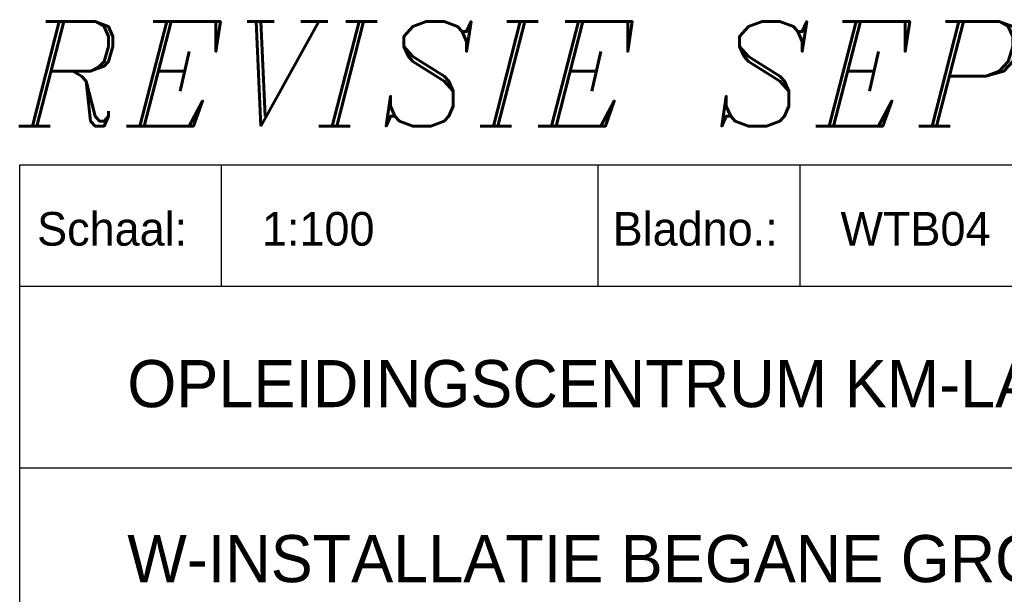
# Model space of a CAD drawing. Extents: x -866131 to -691536, y 173952 to 258052.
# Tile 123 of 160: x -710036 to -702719, y 178062 to 182330. Entities that reach past the tile are written whole.
import ezdxf

# ---------------------------------------------------------------- set-up
doc = ezdxf.new("R2010")
doc.units = 0
doc.header["$LTSCALE"] = 100
doc.layers.get('0').update_dxf_attribs({"linetype": 'CONTINUOUS'})
doc.layers.add('BL$4----', color=7, linetype='CONTINUOUS')
doc.layers.add('WL561---', color=4, linetype='CONTINUOUS')
doc.styles.add('BURO-025', font='BUROFONT.shx', dxfattribs={"height": 250})
doc.styles.add('BURO-035', font='BUROFONT.shx', dxfattribs={"height": 350})
doc.styles.add('BURO-050', font='BUROFONT.shx', dxfattribs={"height": 500})
doc.styles.add('ITALICC', font='italicc', dxfattribs={"width": 10, "height": 10})

# ---------------------------------------------------------------- blocks, each defined once
blk = doc.blocks.new('KUIJPERSKLEUR')
at = {"color": 1}
for p, q in [((-185, 10), (-185, 73)), ((-185, 73), (-10, 73)), ((-170, 64), (-170, 73)), ((-142, 64), (-142, 73)), ((-127, 64), (-127, 73)), ((-185, 64), (-10, 64)), ((-185, 50.5), (-55, 50.5))]:
    blk.add_line(p, q, dxfattribs=at)
at = {"color": 1, "style": 'BURO-025'}
for s, p in [('Schaal:', (-183.704, 67)), ('Bladno.:', (-140.935, 67))]:
    blk.add_text(s, height=2.5, dxfattribs=at).set_placement(p)
at = {"color": 150, "style": 'BURO-025'}
for tag, p in [('TKSCHAAL', (-167, 67)), ('TKDATCREAT', (-81, 67)), ('TKBLADNR', (-124, 67)), ('TKDATA', (-30, 67)), ('TKINIT', (-30, 58)), ('PRPRLEID', (-30, 49)), ('PRGRLEID', (-30, 40))]:
    blk.add_attdef(tag, p, '', height=2.5, dxfattribs=at)
at = {"color": 3, "style": 'BURO-035'}
for tag, p in [('PROMSCHR', (-177, 55)), ('TK1OMSCHR', (-177, 42))]:
    blk.add_attdef(tag, p, '', height=3.5, dxfattribs=at)
at = {"color": 1, "style": 'BURO-025'}
blk.add_attdef('TKFILE', (-4, 40), '', height=2.5, rotation=90, dxfattribs=at)
blk.add_attdef('PRNAAM', (-30, 31.5), '', height=2.5, dxfattribs=at)
at = {"color": 4, "style": 'BURO-050'}
blk.add_attdef('TKTEKNR', (-48, 19), '', height=5, dxfattribs=at)

msp = doc.modelspace()

# ---------------------------------------------------------------- block references
at = {"layer": 'BL$4----'}
ref = msp.add_blockref('KUIJPERSKLEUR', (-691536.071, 173951.691), dxfattribs=dict(at, xscale=100, yscale=100, zscale=100))
ref.add_attrib('TKSCHAAL', '1:100', (-708236.071, 180651.691), dxfattribs={"layer": '0', "color": 150, "height": 250, "style": 'BURO-025'})
ref.add_attrib('TKBLADNR', 'WTB04', (-703936.071, 180651.691), dxfattribs={"layer": '0', "color": 150, "height": 250, "style": 'BURO-025'})
ref.add_attrib('PROMSCHR', 'OPLEIDINGSCENTRUM KM-LAAN HELMOND', (-709236.071, 179451.691), dxfattribs={"layer": '0', "color": 3, "height": 350, "style": 'BURO-035'})
ref.add_attrib('TK1OMSCHR', 'W-INSTALLATIE BEGANE GROND DEEL B', (-709236.071, 178151.691), dxfattribs={"layer": '0', "color": 3, "height": 350, "style": 'BURO-035'})

# ---------------------------------------------------------------- texts
at = {"layer": 'WL561---', "color": 5, "linetype": 'CONTINUOUS', "style": 'ITALICC'}
msp.add_text('REVISIE SEPTEMBER 2003', height=776.16, dxfattribs=at).set_placement((-710041.246, 181540.137))

doc.saveas('drawing.dxf')
